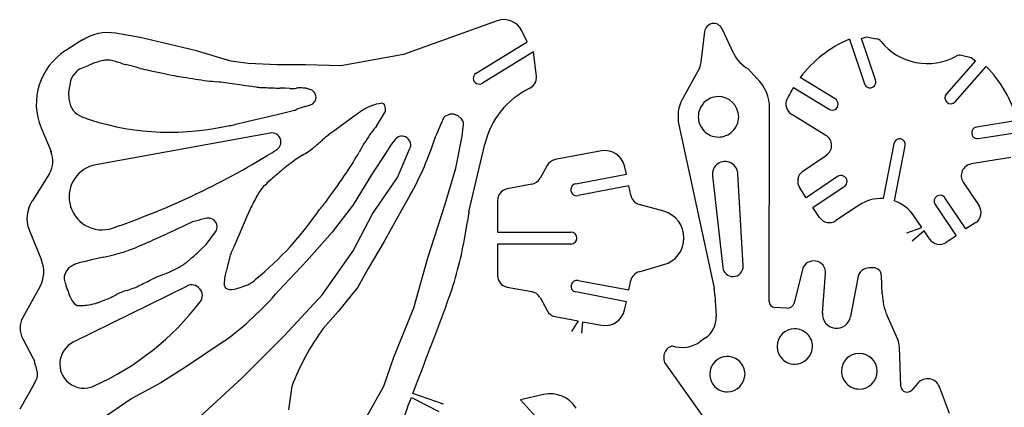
# Model space of a CAD drawing. Extents: x 277 to 555, y 173 to 336.
# Tile 2 of 3: x 278 to 419, y 281 to 336. Entities that reach past the tile are written whole.
import ezdxf

# ---------------------------------------------------------------- set-up
doc = ezdxf.new("R2010")
doc.units = 0
doc.header["$MEASUREMENT"] = 0
doc.layers.add('CYAN', color=4, linetype='CONTINUOUS')

msp = doc.modelspace()

# ---------------------------------------------------------------- linework, layer by layer
at = {"layer": 'CYAN', "color": 7}
for p, q in [((346.48, 335.99), (333.1, 331.17)), ((380.31, 331.28), (378.61, 334.85)), ((295.48, 333.61), (291.96, 334.23)), ((298.71, 332.87), (295.48, 333.61)), ((350.78, 332.98), (349.99, 334.57)), ((376.11, 334.46), (375.6, 330.09)), ((398.55, 333.49), (399.29, 333.72)), ((400.54, 327.54), (398.55, 333.49)), ((399.29, 333.72), (400.65, 333.44)), ((287.15, 333.21), (284.82, 331.74)), ((303.52, 331.68), (298.71, 332.87)), ((343.47, 328.51), (350.78, 332.98)), ((396.8, 333.38), (398.95, 326.98)), ((308.4, 330.21), (303.52, 331.68)), ((333.1, 331.17), (324.15, 329.58)), ((351.69, 331.57), (344.38, 327.09)), ((352.09, 328.05), (351.69, 331.57)), ((412.83, 331.06), (414.19, 330.77)), ((414.19, 330.77), (414.82, 330.26)), ((287.88, 329.53), (286.92, 329.13)), ((290.21, 330.32), (289.75, 330.21)), ((294.91, 329.36), (293.38, 329.75)), ((295.48, 329.19), (294.91, 329.36)), ((310.89, 329.87), (308.4, 330.21)), ((315.03, 329.7), (310.89, 329.87)), ((319.11, 329.7), (315.03, 329.7)), ((324.15, 329.58), (319.11, 329.7)), ((375.38, 329.24), (372.94, 324.82)), ((414.82, 330.26), (410.68, 325.56)), ((411.93, 324.43), (416.35, 329.47)), ((285.84, 328.11), (285.56, 327.6)), ((286.41, 328.79), (285.84, 328.11)), ((383.59, 327.77), (382.35, 329.13)), ((394.76, 324.82), (389.77, 327.88)), ((285.56, 327.6), (285.28, 326.13)), ((308.62, 326.98), (307.6, 327.15)), ((310.1, 326.81), (308.62, 326.98)), ((318.77, 326.35), (318.54, 326.41)), ((388.81, 326.47), (393.91, 323.35)), ((316.16, 326.35), (315.48, 326.35)), ((316.84, 326.3), (316.16, 326.35)), ((319.16, 326.35), (318.77, 326.35)), ((319.73, 326.18), (319.16, 326.35)), ((319.05, 323.75), (319.79, 323.97)), ((328.29, 323.75), (327.95, 323.58)), ((329.19, 324.09), (328.97, 323.97)), ((329.59, 324.14), (329.19, 324.09)), ((330.33, 324.09), (330.04, 324.2)), ((330.44, 323.86), (330.33, 324.09)), ((330.5, 323.46), (330.44, 323.86)), ((310.72, 321.59), (315.03, 322.61)), ((315.03, 322.61), (317.52, 323.24)), ((317.52, 323.24), (317.63, 323.24)), ((317.63, 323.24), (317.86, 323.35)), ((326.19, 322.44), (325.34, 321.82)), ((329.25, 320.91), (330.33, 322.73)), ((330.33, 322.73), (330.5, 323.01)), ((330.5, 323.01), (330.5, 323.46)), ((338.88, 322.27), (338.37, 321.14)), ((339.73, 322.67), (338.88, 322.27)), ((340.24, 322.67), (339.73, 322.67)), ((340.92, 322.39), (340.24, 322.67)), ((341.32, 322.05), (340.92, 322.39)), ((385.35, 295.87), (385.41, 323.46)), ((393.45, 319.61), (388.58, 322.61)), ((309.13, 321.2), (310.72, 321.59)), ((325.34, 321.82), (323.47, 320.46)), ((338.37, 321.14), (337.69, 319.55)), ((341.49, 319.5), (341.6, 320.8)), ((341.6, 320.8), (341.66, 321.08)), ((372.43, 321.14), (377.47, 297.79)), ((420.77, 321.76), (414.99, 320.8)), ((281.31, 320.69), (282.73, 317.29)), ((314.06, 319.95), (289.13, 315.42)), ((323.47, 320.46), (322.39, 319.67)), ((340.58, 314.91), (341.49, 319.5)), ((415.21, 319.16), (421.11, 320.06)), ((331.12, 318.02), (330.61, 317.17)), ((331.46, 318.48), (331.12, 318.02)), ((331.91, 319.04), (331.46, 318.48)), ((342.45, 308.67), (344.72, 318.36)), ((403.14, 318.42), (401.61, 310.6)), ((403.26, 310.26), (404.79, 318.14)), ((330.61, 317.17), (328.68, 314.23)), ((332.25, 313.6), (333.67, 317)), ((333.67, 317), (333.95, 317.63)), ((361.38, 317.4), (354.75, 316.15)), ((390.17, 314.51), (393.51, 316.78)), ((353.62, 315.3), (352.6, 313.49)), ((364.95, 314.06), (364.67, 315.25)), ((419.86, 316.44), (414.19, 315.53)), ((282.5, 314.17), (280.01, 310.2)), ((328.68, 314.23), (325.91, 309.69)), ((339, 309.64), (340.58, 314.91)), ((357.7, 312.7), (364.95, 314.06)), ((377.25, 313.83), (378.72, 300.74)), ((381.61, 300.97), (380.87, 314.11)), ((328.68, 308.39), (332.25, 313.6)), ((351.41, 312.64), (347.89, 311.96)), ((365.29, 312.41), (358.04, 311)), ((365.57, 311.05), (365.29, 312.41)), ((395.1, 313.72), (390.62, 310.71)), ((413.06, 312.92), (415.33, 309.52)), ((334.01, 311), (332.31, 308.05)), ((390.62, 310.71), (389.71, 312.13)), ((391.58, 309.3), (396.06, 312.3)), ((325.91, 309.69), (322.9, 305.78)), ((336.56, 302.1), (339, 309.64)), ((346.53, 310.32), (346.53, 305.78)), ((370.28, 308.79), (366.76, 309.75)), ((398.21, 309.64), (394.87, 307.43)), ((409.04, 309.75), (412.04, 305.27)), ((413.46, 306.24), (410.45, 310.71)), ((311.17, 309.07), (310.66, 307.94)), ((325.91, 303.12), (328.68, 308.39)), ((392.55, 307.88), (391.58, 309.3)), ((407.14, 306.46), (406.03, 308.11)), ((302.96, 307.26), (301.77, 306.69)), ((303.13, 307.31), (302.96, 307.26)), ((303.35, 307.37), (303.13, 307.31)), ((303.75, 307.43), (303.35, 307.37)), ((304.15, 307.6), (303.75, 307.43)), ((305, 307.77), (304.15, 307.6)), ((310.32, 307.09), (308.91, 303.8)), ((310.66, 307.94), (310.32, 307.09)), ((332.31, 308.05), (330.33, 304.42)), ((341.89, 305.33), (342.23, 307.31)), ((414.87, 307.14), (413.46, 306.24)), ((279.61, 306.12), (281.37, 301.76)), ((304.88, 304.03), (306.24, 305.84)), ((322.9, 305.78), (319.28, 301.7)), ((346.53, 305.78), (357.02, 305.78)), ((405.01, 305.69), (407.14, 306.46)), ((407.48, 305.95), (405.78, 304.51)), ((408.24, 304.82), (407.48, 305.95)), ((304.2, 303.35), (304.88, 304.03)), ((330.33, 304.42), (328.06, 300.57)), ((357.02, 304.08), (346.53, 304.08)), ((346.53, 304.08), (346.53, 299.61)), ((412.04, 305.27), (410.62, 304.31)), ((321.54, 296.89), (325.91, 303.12)), ((287.66, 301.59), (286.92, 301.42)), ((288.51, 301.82), (287.66, 301.59)), ((308, 301.14), (307.89, 300.74)), ((319.28, 301.7), (315.25, 297.4)), ((334.58, 294.96), (336.56, 302.1)), ((366.76, 300.12), (370.28, 301.14)), ((284.77, 299.89), (284.6, 299.44)), ((284.99, 300.29), (284.77, 299.89)), ((285.11, 300.51), (284.99, 300.29)), ((285.28, 300.74), (285.11, 300.51)), ((285.73, 300.97), (285.28, 300.74)), ((307.77, 300.23), (307.6, 299.66)), ((307.83, 300.46), (307.77, 300.23)), ((307.89, 300.74), (307.83, 300.46)), ((328.06, 300.57), (326.59, 297.91)), ((390.11, 300.46), (388.92, 295.64)), ((392.94, 294.22), (393.4, 299.89)), ((400.25, 300.68), (399.69, 300.68)), ((284.6, 299.44), (284.6, 299.04)), ((358.04, 298.87), (365.29, 297.51)), ((365.29, 297.51), (365.57, 298.87)), ((397.99, 299.27), (396.97, 293.71)), ((401.5, 296.94), (401.39, 299.55)), ((281.14, 297.96), (278.7, 293.6)), ((302.16, 298.08), (285.9, 290.03)), ((307.49, 298.19), (307.66, 297.79)), ((307.66, 297.79), (308.06, 297.62)), ((308.06, 297.62), (308.28, 297.57)), ((308.28, 297.57), (308.51, 297.57)), ((308.51, 297.57), (308.91, 297.62)), ((308.91, 297.62), (309.3, 297.74)), ((309.3, 297.74), (309.76, 297.85)), ((316.1, 290.99), (321.54, 296.89)), ((326.59, 297.91), (323.75, 294.45)), ((347.89, 297.91), (351.41, 297.28)), ((364.95, 295.81), (357.7, 297.23)), ((285.45, 296.55), (285.56, 296.32)), ((285.73, 295.98), (286.07, 295.53)), ((286.07, 295.53), (286.47, 295.3)), ((289.07, 295.58), (289.41, 295.7)), ((352.6, 296.43), (353.62, 294.56)), ((364.67, 294.68), (364.95, 295.81)), ((377.59, 296.77), (377.76, 293.71)), ((286.47, 295.3), (286.92, 295.3)), ((323.75, 294.45), (321.6, 292.01)), ((331.69, 287.93), (334.58, 294.96)), ((387.84, 294.9), (386.14, 295.02)), ((354.75, 293.71), (358.07, 293.09)), ((358.07, 293.09), (357.09, 291.6)), ((358.59, 291.32), (358.7, 292.97)), ((358.7, 292.97), (361.38, 292.47)), ((403.71, 290.43), (402.18, 293.88)), ((278.7, 290.54), (280.18, 287.71)), ((307.49, 290.2), (301.94, 286.46)), ((310.04, 284.93), (316.1, 290.99)), ((376.23, 290.65), (375.43, 290.09)), ((404.16, 283.74), (403.94, 289.35)), ((280.18, 287.71), (280.35, 287.37)), ((330.27, 283.74), (331.69, 287.93)), ((280.74, 285.84), (280.74, 285.38)), ((301.94, 286.46), (298.42, 284.25)), ((370.62, 286.8), (376.91, 277.96)), ((280.74, 285.38), (280.69, 284.87)), ((298.42, 284.25), (294.29, 281.98)), ((303.41, 278.87), (310.04, 284.93)), ((334.44, 282.72), (335.2, 284.7)), ((406.6, 284.19), (405.75, 283.23)), ((280.29, 284.02), (278.25, 280.45)), ((317.12, 283.74), (316.67, 280.4)), ((327.66, 279.09), (330.27, 283.74)), ((411.13, 279.83), (409.66, 283.68)), ((294.29, 281.98), (290.49, 279.43)), ((333.67, 280.74), (334.22, 282.16)), ((334.22, 282.16), (338.12, 280.14)), ((338.81, 281.21), (334.44, 282.72)), ((353.11, 282.55), (349.82, 281.81)), ((349.82, 281.81), (355.83, 275.18))]:
    msp.add_line(p, q, dxfattribs=at)
for centre, radius, start, end in [((347.45, 333.32), 2.84, 26.1235, 109.9553), ((377.42, 334.29), 1.32, 25.4868, 172.5921), ((290.88, 327.48), 6.83, 80.8392, 123.074), ((400.48, 332.36), 1.09, 38.5597, 80.9274), ((403.77, 317.23), 17.59, 113.3446, 142.7246), ((407.94, 338.38), 8.5, 218.91, 258.9712), ((289.63, 324.12), 9.01, 122.2875, 202.4365), ((384.62, 333.32), 4.77, 205.3214, 241.5822), ((407.93, 338.36), 8.48, 259.0246, 298.9789), ((412.59, 329.92), 1.16, 77.9443, 118.3159), ((293.89, 316.78), 14.09, 110.4584, 115.2089), ((292.27, 319.9), 10.61, 103.7169, 108.1738), ((290.84, 326.92), 3.46, 88.2653, 100.5321), ((290.46, 326.18), 4.23, 72.3975, 83.413), ((287.32, 310.6), 20.1, 74.6315, 77.296), ((297.35, 343.97), 14.77, 251.4017, 254.3928), ((373.23, 330.27), 2.38, 334.4382, 355.699), ((403.83, 317.17), 17.55, 15.176, 44.495), ((287.27, 328.06), 1.13, 107.9093, 139.4708), ((312.74, 405.46), 78.21, 257.2466, 258.2238), ((330.48, 487.69), 162.32, 258.0192, 258.7135), ((322.07, 437.3), 111.28, 257.8786, 258.7427), ((312.67, 395.14), 68.1, 259.5777, 260.6907), ((314.3, 398.6), 71.78, 259.8499, 261.2255), ((343.91, 327.79), 0.841, 121.5788, 303.6597), ((350.39, 327.89), 1.7, 295.4601, 5.4623), ((313.8, 399.51), 72.61, 261.7286, 263.0821), ((318.86, 436.52), 109.96, 262.7855, 263.529), ((300.73, 264.08), 63.44, 83.7751, 84.8037), ((333.09, 498.06), 172.79, 262.3539, 262.9413), ((316.15, 350.27), 24.07, 259.7173, 261.358), ((312.85, 339.73), 13.26, 268.6536, 271.3464), ((324.05, 525.82), 199.65, 266.8735, 267.5411), ((318.47, 321.76), 4.65, 89.1773, 98.9939), ((379.4, 323.47), 6.01, 359.9517, 45.7156), ((403.71, 317.17), 17.56, 148.0506, 154.1762), ((399.74, 327.26), 0.842, 199.6538, 19.6538), ((293.33, 324.61), 8.19, 169.3322, 171.7436), ((293.44, 325.97), 8.22, 181.2693, 189.6114), ((316.89, 332.87), 6.57, 269.6137, 277.539), ((319.45, 325.07), 1.15, 287.245, 75.6926), ((356.29, 315.65), 11.88, 115.7659, 166.8155), ((378.07, 322.3), 2.86, 90.5616, 180.5729), ((378.04, 322.22), 2.95, 1.1071, 90.0054), ((411.3, 324.99), 0.842, 137.7263, 317.7263), ((288.13, 324.91), 2.81, 186.4012, 249.5421), ((349.38, 230.76), 97.81, 108.0675, 108.8024), ((335.43, 303.46), 21.51, 107.4801, 109.3898), ((329.97, 322.95), 1.25, 86.6042, 107.6458), ((377.65, 322.29), 5.34, 151.7516, 192.4821), ((389.43, 324.08), 1.7, 154.2385, 239.9669), ((394.35, 324.07), 0.851, 238.3654, 61.6713), ((299.67, 356.61), 36.55, 249.959, 281.9845), ((338.55, 306.8), 19.93, 124.4616, 128.3071), ((330.25, 318.13), 5.92, 112.8816, 120.2485), ((378.05, 322.26), 2.84, 179.7158, 225.5239), ((378.07, 322.3), 2.92, 269.4383, 359.4491), ((304.72, 340.18), 19.49, 277.5101, 283.0995), ((336.22, 314.29), 9.62, 136.4445, 145.5735), ((340.54, 321.23), 1.13, 352.6619, 46.2182), ((415.1, 319.98), 0.829, 97.5859, 278.1207), ((314.28, 318.67), 1.3, 302.0553, 99.6537), ((329.26, 310.21), 11.69, 125.9903, 131.3294), ((364.16, 295.99), 43.02, 146.5166, 150.4138), ((332.88, 318.25), 1.25, 329.9241, 140.5202), ((293.71, 333.42), 46.12, 330.9128, 342.5069), ((378.1, 322.27), 2.89, 224.8629, 268.7399), ((392.6, 318.18), 1.67, 302.9344, 59.3571), ((303.81, 338.26), 26.19, 309.0128, 312.6174), ((403.99, 318.25), 0.867, 78.6901, 168.6901), ((403.95, 318.28), 0.846, 350.1851, 75.6254), ((279.61, 315.95), 3.39, 328.4057, 23.275), ((254.68, 413.51), 113.31, 288.9707, 302.1493), ((328.01, 301.08), 18.27, 120.7856, 127.4433), ((310.84, 329.87), 15.25, 300.8391, 308.3455), ((276.71, 346), 57.73, 326.6752, 330.1098), ((361.9, 314.61), 2.83, 12.8898, 100.6468), ((289.98, 310.82), 4.67, 100.4269, 191.1094), ((337.6, 288.8), 33.86, 127.6953, 130.2867), ((355.1, 314.51), 1.68, 101.8647, 151.8751), ((379.05, 314.06), 1.82, 1.7996, 187.1347), ((414.49, 313.85), 1.7, 99.9174, 213.0855), ((357.59, 263.91), 65.77, 129.5506, 131.3016), ((247.59, 365.96), 93.03, 323.5226, 326.2534), ((391.13, 313.09), 1.71, 124.2157, 214.2157), ((395.61, 313.03), 0.857, 301.5847, 126.8467), ((332.43, 292.98), 27.33, 131.8969, 135.0068), ((351.13, 314.29), 1.67, 279.5789, 331.4964), ((357.87, 311.85), 0.867, 101.3099, 281.3099), ((337.07, 296.6), 28.74, 149.9292, 154.2762), ((317.37, 308.47), 5.76, 144.0958, 153.9766), ((316.85, 308.62), 5.25, 135.5245, 142.1037), ((348.22, 310.3), 1.69, 101.231, 179.5476), ((367.23, 311.37), 1.69, 190.9474, 253.8475), ((409.77, 310.2), 0.857, 36.8467, 211.5847), ((283.8, 307.77), 4.51, 147.4011, 201.493), ((290.03, 310.83), 4.72, 191.1552, 288.3319), ((304.77, 323.29), 21.69, 318.81, 324.3539), ((401.38, 304.93), 5.67, 87.6701, 123.9683), ((401.34, 304.92), 5.67, 34.1523, 70.2598), ((413.91, 308.56), 1.71, 304.2157, 34.2157), ((281.83, 335.77), 47.51, 309.3707, 325.7265), ((461, 288.22), 120.3, 170.2093, 170.866), ((369.18, 304.96), 3.98, 359.674, 74.0658), ((305.24, 306.56), 1.23, 324.5861, 101.2244), ((393.94, 308.85), 1.7, 214.7523, 303.1658), ((220.15, 475.43), 187.4, 294.0997, 294.9758), ((372.28, 148.26), 173.41, 113.9915, 114.8964), ((288.12, 314.3), 54.52, 341.0528, 350.5249), ((357.02, 304.93), 0.85, 360, 90), ((277.06, 347.89), 47.73, 290.504, 294.2563), ((357.02, 304.93), 0.85, 270, 0), ((369.21, 304.95), 3.96, 285.6375, 359.8061), ((409.68, 305.72), 1.7, 212.1023, 303.7082), ((284.21, 329.81), 28.26, 282.3778, 285.6947), ((287.31, 321.59), 19.52, 283.4404, 289.3387), ((273.14, 336.72), 45.6, 309.6166, 311.586), ((254.38, 356.21), 72.64, 312.4519, 313.3059), ((316.04, 299.77), 8.17, 156.1941, 161.7309), ((341.16, 288.47), 35.71, 154.574, 155.8757), ((277.23, 300.1), 4.46, 331.3289, 21.838), ((289.97, 293.2), 8.85, 114.5138, 118.6163), ((289.14, 292.07), 9.61, 103.3282, 107.182), ((296.89, 268.78), 34.08, 101.2105, 104.2382), ((298.67, 305.62), 5.37, 296.0562, 304.4567), ((297.13, 307.61), 7.88, 305.5251, 310.2248), ((327.5, 297.12), 19.9, 164.8466, 168.3684), ((391.72, 300), 1.68, 356.2817, 164.1535), ((284.81, 336.27), 39.12, 290.4491, 292.0519), ((288.4, 323.29), 25.8, 295.4937, 299.3214), ((367.23, 298.48), 1.7, 105.8268, 166.8376), ((380.19, 300.91), 1.48, 186.7938, 270.2133), ((380.17, 300.88), 1.45, 271.1249, 3.2803), ((399.67, 298.97), 1.71, 89.5336, 170.0776), ((400.25, 299.55), 1.13, 0, 90), ((291.4, 300.73), 7.01, 193.9512, 200.2542), ((312.08, 306.17), 28.37, 196.1019, 197.2966), ((273.5, 346.02), 52.61, 294.6214, 295.7808), ((279.68, 333.05), 38.24, 295.9006, 297.2295), ((310.31, 271.55), 30.47, 114.0122, 115.5381), ((302.28, 289.29), 10.99, 110.2103, 113.3925), ((309.64, 298.47), 2.17, 172.5041, 187.4959), ((313.5, 298.47), 6.01, 168.5174, 177.2326), ((309.01, 301.93), 4.1, 296.3466, 305.5809), ((309.87, 301.08), 2.93, 301.5348, 315.7848), ((348.25, 299.59), 1.72, 179.3081, 258.0116), ((357.87, 298.05), 0.839, 78.7026, 257.9186), ((320.53, 310.31), 37.69, 199.479, 200.4872), ((294.97, 300.68), 10.38, 200.1167, 203.4861), ((299.37, 281.86), 16.68, 113.3811, 116.1692), ((295.83, 289.36), 8.4, 105.3772, 111.4927), ((291.09, 306.12), 9.02, 286.1938, 292.6863), ((274.15, 342.66), 49.3, 294.4718, 295.562), ((302.84, 296.73), 1.51, 322.5873, 116.458), ((279.67, 328), 46.93, 306.3554, 319.3061), ((306.28, 308.95), 11.63, 287.3976, 293.0522), ((351.08, 295.57), 1.74, 29.6418, 79.2829), ((371.47, 296.61), 6.12, 1.5328, 11.1476), ((409.61, 297.14), 8.11, 181.3891, 203.6685), ((296.55, 301.6), 12.19, 205.6717, 207.4584), ((283.16, 324.59), 29.61, 279.0787, 281.531), ((272.53, 319.95), 39.69, 294.364, 322.5357), ((281.55, 315.53), 21.34, 291.6309, 293.6088), ((275.59, 336.04), 42.61, 289.905, 291.2071), ((274.07, 331.46), 39.01, 295.7275, 297.4026), ((-465.38, 594.11), 858.27, 339.28659, 339.71872), ((386.2, 295.87), 0.851, 179.932, 266.1181), ((387.93, 295.94), 1.04, 265.5299, 343.2308), ((286.94, 302.33), 7.03, 269.8706, 277.2821), ((355.14, 295.42), 1.75, 209.2242, 257.036), ((361.9, 295.25), 2.83, 259.4807, 348.3542), ((394.97, 294.06), 2.03, 175.2575, 350.2939), ((281.48, 292.07), 3.17, 151.1443, 208.8557), ((374.25, 293.55), 3.51, 304.2799, 2.59), ((350.05, 271.27), 35.2, 143.9045, 159.2602), ((388.98, 289.46), 2.49, 90, 180), ((389.01, 289.44), 2.52, 0.6365, 90.651), ((287.43, 286.94), 3.45, 116.3093, 231.3803), ((-1046.9, 811.36), 1479.04, 339.14041, 339.38218), ((372.88, 293.83), 4.53, 251.8824, 304.3779), ((400.94, 289.28), 3, 1.3272, 22.4501), ((372.04, 287.85), 1.77, 108.9793, 216.3127), ((388.97, 289.42), 2.49, 178.958, 225.2609), ((388.98, 289.46), 2.55, 270, 0), ((398.21, 285.89), 2.55, 90, 180), ((398.21, 285.89), 2.55, 360, 90), ((257.91, 280.91), 23.35, 14.4624, 16.0478), ((379.34, 285.5), 2.49, 90, 180), ((379.37, 285.47), 2.52, 0.6365, 90.651), ((389.01, 289.45), 2.54, 225.2002, 269.2979), ((274.39, 284.73), 6.45, 9.881, 18.1915), ((398.22, 285.93), 2.56, 180.8865, 224.6155), ((398.21, 285.89), 2.55, 270, 0), ((274.8, 287.1), 6.29, 330.7087, 339.2575), ((287.45, 286.91), 3.44, 230.7454, 295.0046), ((379.34, 285.45), 2.49, 178.958, 225.2609), ((379.34, 285.5), 2.55, 270, 0), ((407.97, 283), 1.82, 22.0298, 139.0455), ((379.38, 285.48), 2.54, 225.2002, 269.2979), ((398.24, 285.88), 2.54, 223.4126, 269.3287), ((405.06, 283.8), 0.897, 183.8682, 320.494), ((354.09, 278.35), 4.31, 31.8136, 103.1452), ((468.83, 231.28), 143.92, 159.9029, 162.1218)]:
    msp.add_arc(centre, radius, start, end, dxfattribs=at)

doc.saveas('drawing.dxf')
